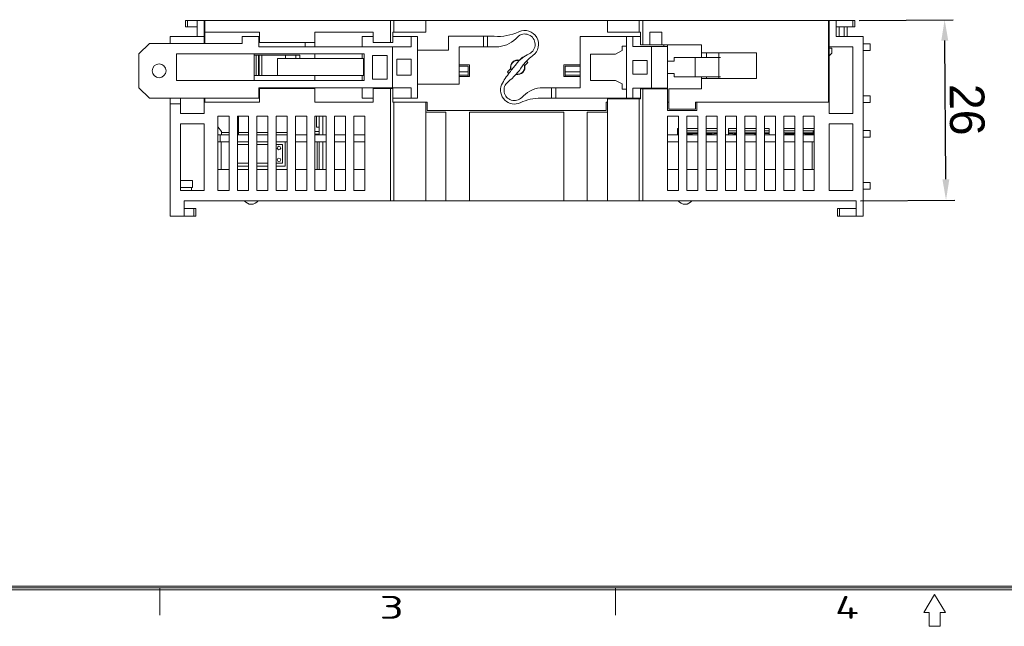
# Model space of a CAD drawing. Header units: inches. Extents: x -118 to 379, y 421 to 770.
# Tile 2 of 16: x -1 to 141, y 421 to 509. Entities that reach past the tile are written whole.
import ezdxf
from ezdxf.enums import TextEntityAlignment as Align

# ---------------------------------------------------------------- set-up
doc = ezdxf.new("R2010")
doc.units = ezdxf.units.IN
doc.header["$LTSCALE"] = 23.1
doc.header["$MEASUREMENT"] = 0
doc.header["$PDSIZE"] = -5
doc.layers.get('0').update_dxf_attribs({"lineweight": 18})
doc.layers.get('Defpoints').update_dxf_attribs({"lineweight": 18})
for name, color, linetype, lineweight in [('1_27', 7, 'Continuous', 18), ('1_39', 7, 'Continuous', 18), ('1_50', 7, 'Continuous', 18), ('1_51', 7, 'Continuous', 18), ('1_52', 7, 'Continuous', 18), ('1_53', 7, 'Continuous', 18), ('1_54', 7, 'Continuous', 18), ('1_6', 7, 'Continuous', 18)]:
    doc.layers.add(name, color=color, linetype=linetype, lineweight=lineweight)
doc.styles.get("Standard").update_dxf_attribs({"font": 'isocp3.shx', "bigfont": 'gbcbig.shx'})
doc.styles.add('文字样式①', font='txt')
doc.dimstyles.new('标准样式（宋体）', dxfattribs={"dimtxt": 5, "dimasz": 3, "dimexe": 1.25, "dimexo": 0.625, "dimtad": 1, "dimtoh": 1, "dimdsep": 46, "dimtxsty": '文字样式①', "dimcen": 0, "dimdle": 6, "dimadec": 0, "dimazin": 0, "dimtfac": 1, "dimtofl": 0, "dimtmove": 0, "dimatfit": 3, "dimfxl": 0, "dimtolj": 1, "dimarcsym": 0})

# ---------------------------------------------------------------- blocks, each defined once
blk = doc.blocks.new('图表_1')
for p, q in [((288.01, -150.46), (-132.06, -150.46)), ((287.78, -150.23), (-131.83, -150.23)), ((287.55, -150), (-131.6, -150)), ((-18.42, -150.23), (-18.42, -153.63)), ((38.28, -150.23), (38.28, -153.63)), ((77.97, -151.03), (76.61, -153.29)), ((79.34, -153.29), (77.97, -151.03)), ((76.61, -153.29), (77.29, -153.29)), ((77.29, -153.29), (77.29, -154.99)), ((78.65, -153.29), (79.34, -153.29)), ((78.65, -154.99), (78.65, -153.29)), ((77.29, -154.99), (78.65, -154.99))]:
    blk.add_line(p, q)
for s, width, p in [('3', 1.69084, (8.9, -154.06)), ('4', 1.53846, (65.6, -154.06))]:
    blk.add_text(s, height=2.84, dxfattribs=dict(width=width)).set_placement(p)
blk = doc.blocks.new('hcfa图表_1')
blk.add_blockref('图表_1', (-366.29, 186.04))
blk = doc.blocks.new('禾川制图_1')
blk.add_blockref('hcfa图表_1', (502.61, -331.75))
for tag, p in [('V1.0', (7, -23.81)), ('XXXX', (49.65, -23.5)), ('XXXC', (81.79, -23.79)), ('XXXO', (93.95, -23.72))]:
    blk.add_attdef(tag, p, '', height=2.51)
blk.add_attdef('XXXY', (16.61, -23.72), '', height=2.51, rotation=0.6331)
for tag, p in [('XXXE', (315.81, -269.3)), ('XXXC', (348.56, -269.3)), ('XXXA', (399.26, -269.34)), ('XXXG', (273.32, -276.51)), ('XXXF', (315.77, -276.23)), ('XXXD', (349.08, -276.23)), ('XXXB', (399.16, -276.49)), ('XXXJ', (273.46, -283.93)), ('XXXP', (301.31, -291.91)), ('XXXQ', (335.14, -291.8)), ('XXXO', (351.7, -291.85)), ('XXXM', (277.01, -293.42))]:
    blk.add_attdef(tag, text='', height=2.51).set_placement(p, align=Align.CENTER)
blk = doc.blocks.new('*D28')
at = {"color": 0, "lineweight": -2, "transparency": 16777216}
for p, q in [((119.78, 508.69), (133.37, 508.79)), ((132.3, 485.78), (132.14, 505.78)), ((119.98, 482.69), (133.57, 482.79))]:
    blk.add_line(p, q, dxfattribs=at)
at = {"color": 0, "lineweight": 13, "transparency": 16777216}
for points in [[(132.64, 505.79), (131.64, 505.78), (132.12, 508.78)], [(132.8, 485.79), (131.8, 485.78), (132.32, 482.78)]]:
    blk.add_solid(points, dxfattribs=at)
at = {"layer": 'Defpoints', "color": 0, "lineweight": 13, "transparency": 16777216}
for p in [(132.12, 508.78), (119.15, 508.68), (119.35, 482.68)]:
    blk.add_point(p, dxfattribs=at)
at = {"color": 0, "lineweight": 13, "transparency": 16777216, "insert": (135.34, 495.81), "char_height": 5, "attachment_point": 5, "rotation": 270.4407, "style": '文字样式①'}
blk.add_mtext('\\A1;26', dxfattribs=at)

msp = doc.modelspace()

# ---------------------------------------------------------------- linework, layer by layer
at = {"color": 7, "linetype": 'Continuous'}
for p, q in [((22.555, 507.783), (22.555, 508.683)), ((22.555, 508.683), (119.151, 508.683)), ((22.555, 507.783), (24.252, 507.783)), ((22.847, 508.683), (22.847, 507.783)), ((24.251, 506.383), (24.252, 507.783)), ((24.255, 508.683), (24.253, 507.783)), ((25.252, 508.683), (25.251, 506.383)), ((25.351, 505.383), (25.351, 508.683)), ((52.151, 505.483), (52.151, 508.683)), ((52.651, 506.983), (52.651, 508.683)), ((57.251, 506.983), (57.251, 508.683)), ((83.451, 506.983), (83.451, 508.683)), ((88.051, 506.983), (88.051, 508.683)), ((88.551, 508.683), (88.551, 505.183)), ((115.351, 508.683), (115.351, 496.883)), ((115.451, 495.283), (115.451, 508.683)), ((116.451, 506.383), (116.451, 508.683)), ((116.451, 507.783), (119.151, 507.783)), ((118.858, 507.783), (118.858, 508.683)), ((119.151, 508.683), (119.151, 507.783)), ((20.351, 506.383), (20.351, 505.383)), ((20.351, 506.383), (25.251, 506.383)), ((25.251, 506.383), (25.251, 505.383)), ((25.351, 506.983), (33.251, 506.983)), ((30.751, 506.383), (30.751, 505.383)), ((33.251, 506.383), (30.751, 506.383)), ((33.151, 506.383), (33.151, 504.883)), ((33.251, 506.983), (33.251, 505.483)), ((41.251, 504.883), (41.251, 506.983)), ((41.251, 506.983), (49.651, 506.983)), ((48.051, 506.383), (48.051, 504.883)), ((49.651, 506.383), (48.051, 506.383)), ((49.651, 505.483), (49.651, 506.983)), ((52.465, 506.983), (52.465, 505.483)), ((52.465, 506.983), (57.251, 506.983)), ((56.051, 506.383), (52.465, 506.383)), ((55.151, 506.383), (55.151, 504.883)), ((56.051, 497.483), (56.051, 506.383)), ((60.501, 504.383), (60.501, 506.433)), ((66.521, 506.433), (60.501, 506.433)), ((65.551, 506.433), (65.551, 504.883)), ((66.151, 504.883), (66.151, 506.433)), ((70.465, 506.297), (70.223, 506.054)), ((79.501, 506.383), (79.501, 498.983)), ((79.501, 506.383), (88.225, 506.383)), ((83.451, 506.983), (88.225, 506.983)), ((86.201, 497.483), (86.201, 506.383)), ((87.101, 504.933), (87.101, 506.383)), ((88.225, 506.983), (88.225, 505.183)), ((89.558, 505.183), (89.558, 506.983)), ((89.558, 506.983), (91.301, 506.983)), ((91.301, 506.983), (91.301, 505.183)), ((116.451, 506.383), (120.351, 506.383)), ((120.351, 506.383), (120.351, 480.483)), ((15.851, 503.883), (17.351, 505.383)), ((30.751, 505.383), (17.351, 505.383)), ((55.151, 504.883), (33.151, 504.883)), ((41.251, 505.483), (33.251, 505.483)), ((39.851, 504.883), (39.851, 505.483)), ((49.651, 505.483), (52.465, 505.483)), ((52.451, 504.883), (52.451, 498.983)), ((62.051, 499.483), (62.051, 504.883)), ((62.051, 504.883), (67.394, 504.883)), ((85.601, 504.983), (85.601, 504.333)), ((86.201, 504.983), (85.601, 504.983)), ((92.101, 504.933), (87.101, 504.933)), ((88.225, 505.183), (97.051, 505.183)), ((89.801, 498.933), (89.801, 504.933)), ((91.601, 505.183), (91.601, 504.933)), ((92.101, 495.683), (92.101, 505.183)), ((97.051, 503.333), (97.051, 505.183)), ((118.851, 504.883), (115.451, 504.883)), ((115.851, 504.683), (115.451, 504.683)), ((115.851, 503.983), (115.851, 504.683)), ((118.851, 495.283), (118.851, 504.883)), ((121.351, 505.333), (120.351, 505.333)), ((121.351, 505.333), (121.351, 504.333)), ((15.851, 503.883), (15.851, 498.983)), ((21.251, 500.033), (21.251, 503.883)), ((21.251, 503.883), (48.351, 503.883)), ((32.451, 503.883), (32.451, 500.033)), ((39.051, 503.683), (32.451, 503.683)), ((32.778, 503.683), (32.778, 500.733)), ((33.078, 503.683), (33.078, 500.733)), ((33.207, 503.683), (33.207, 500.733)), ((33.567, 503.683), (33.567, 500.733)), ((35.851, 500.733), (35.851, 503.183)), ((48.254, 503.183), (35.851, 503.183)), ((36.994, 503.683), (36.994, 503.183)), ((38.464, 503.683), (38.464, 503.183)), ((39.051, 503.683), (39.051, 503.183)), ((41.251, 503.883), (41.251, 503.183)), ((48.051, 503.183), (48.051, 503.883)), ((48.254, 500.733), (48.254, 503.183)), ((48.351, 503.883), (48.351, 500.033)), ((49.551, 503.633), (49.551, 500.233)), ((49.551, 503.633), (51.651, 503.633)), ((51.651, 503.633), (51.651, 500.233)), ((53.051, 503.083), (53.051, 500.783)), ((53.051, 503.083), (55.151, 503.083)), ((55.151, 503.083), (55.151, 500.783)), ((60.501, 504.383), (56.051, 504.383)), ((70.747, 502.954), (71.177, 503.384)), ((81.001, 500.033), (81.001, 503.833)), ((81.001, 503.833), (84.601, 503.833)), ((85.601, 504.333), (84.601, 503.833)), ((93.101, 503.333), (93.101, 502.833)), ((99.759, 503.333), (93.101, 503.333)), ((96.097, 500.533), (96.097, 503.333)), ((97.051, 504.033), (104.951, 504.033)), ((97.751, 504.033), (97.751, 503.333)), ((99.551, 504.033), (99.551, 500.333)), ((104.951, 504.033), (104.951, 500.333)), ((115.351, 504.183), (115.451, 504.183)), ((115.451, 503.583), (115.851, 503.983)), ((120.351, 504.333), (121.351, 504.333)), ((62.051, 502.283), (63.551, 502.283)), ((63.351, 502.083), (62.051, 502.083)), ((63.351, 500.583), (63.351, 502.083)), ((63.551, 502.283), (63.551, 500.583)), ((69.052, 501.259), (69.482, 501.689)), ((69.538, 502.192), (69.509, 502.22)), ((70.216, 502.927), (70.245, 502.899)), ((71.47, 501.674), (71.498, 501.646)), ((71.955, 502.606), (71.525, 502.176)), ((77.151, 500.583), (77.151, 502.283)), ((77.151, 502.283), (79.501, 502.283)), ((77.351, 502.083), (77.351, 500.583)), ((79.501, 502.083), (77.351, 502.083)), ((87.101, 500.933), (87.101, 502.933)), ((87.101, 502.933), (89.201, 502.933)), ((89.201, 500.933), (89.201, 502.933)), ((93.101, 502.833), (92.101, 502.833)), ((48.254, 500.733), (32.451, 500.733)), ((41.251, 500.733), (41.251, 500.033)), ((48.051, 500.033), (48.051, 500.733)), ((49.551, 500.233), (51.651, 500.233)), ((55.151, 500.783), (53.051, 500.783)), ((63.351, 501.283), (62.051, 501.283)), ((62.051, 500.783), (63.351, 500.783)), ((63.551, 500.583), (62.051, 500.583)), ((70.791, 500.939), (70.762, 500.967)), ((79.501, 500.583), (77.151, 500.583)), ((79.501, 501.283), (77.351, 501.283)), ((77.351, 500.783), (79.501, 500.783)), ((89.201, 500.933), (87.101, 500.933)), ((92.101, 501.033), (93.101, 501.033)), ((93.101, 501.033), (93.101, 500.533)), ((93.101, 500.533), (99.759, 500.533)), ((97.051, 498.833), (97.051, 500.533)), ((104.951, 500.333), (97.051, 500.333)), ((97.751, 500.533), (97.751, 500.333)), ((17.351, 497.483), (15.851, 498.983)), ((21.251, 500.033), (48.351, 500.033)), ((33.151, 498.983), (33.151, 497.483)), ((33.151, 498.983), (55.151, 498.983)), ((33.251, 498.883), (33.251, 496.883)), ((41.251, 498.883), (33.251, 498.883)), ((39.851, 498.883), (39.851, 498.983)), ((41.251, 496.883), (41.251, 498.983)), ((48.051, 498.983), (48.051, 497.483)), ((49.651, 498.883), (49.651, 496.883)), ((49.651, 498.883), (52.465, 498.883)), ((52.151, 482.683), (52.151, 498.883)), ((52.465, 496.883), (52.465, 498.883)), ((55.151, 498.983), (55.151, 497.483)), ((56.051, 499.483), (62.051, 499.483)), ((74.158, 498.983), (79.501, 498.983)), ((75.401, 498.983), (75.401, 497.483)), ((76.001, 497.483), (76.001, 498.983)), ((84.601, 500.033), (81.001, 500.033)), ((84.601, 500.033), (85.601, 499.533)), ((85.601, 499.533), (85.601, 498.783)), ((85.601, 498.783), (86.201, 498.783)), ((87.101, 497.483), (87.101, 498.933)), ((87.101, 498.933), (92.101, 498.933)), ((88.225, 497.383), (88.225, 498.833)), ((88.225, 498.833), (92.101, 498.833)), ((88.551, 482.683), (88.551, 498.833)), ((91.601, 498.933), (91.601, 498.833)), ((92.301, 498.833), (92.301, 495.883)), ((92.301, 498.833), (97.051, 498.833)), ((17.351, 497.483), (33.251, 497.483)), ((20.351, 480.483), (20.351, 497.483)), ((21.851, 495.283), (21.851, 497.483)), ((25.251, 495.283), (25.251, 497.483)), ((25.351, 496.883), (25.351, 497.483)), ((49.651, 497.483), (48.051, 497.483)), ((52.465, 497.483), (56.051, 497.483)), ((71.087, 497.569), (71.329, 497.811)), ((73.849, 497.483), (88.225, 497.483)), ((83.451, 482.683), (83.451, 497.383)), ((83.451, 497.383), (88.225, 497.383)), ((88.051, 482.683), (88.051, 497.383)), ((121.351, 497.833), (120.351, 497.833)), ((121.351, 497.833), (121.351, 496.833)), ((20.351, 496.683), (21.851, 496.683)), ((33.251, 496.883), (25.251, 496.883)), ((49.651, 496.883), (41.251, 496.883)), ((52.465, 496.883), (57.451, 496.883)), ((52.651, 482.683), (52.651, 496.883)), ((57.251, 482.683), (57.251, 496.883)), ((57.451, 495.683), (57.451, 496.883)), ((83.251, 495.683), (83.251, 496.883)), ((83.251, 496.883), (83.451, 496.883)), ((92.101, 496.883), (92.301, 496.883)), ((96.151, 495.883), (96.151, 496.883)), ((96.151, 496.883), (115.451, 496.883)), ((96.351, 496.883), (96.351, 495.683)), ((120.351, 496.833), (121.351, 496.833)), ((25.251, 495.283), (21.851, 495.283)), ((27.251, 494.883), (27.251, 484.183)), ((28.851, 494.883), (27.251, 494.883)), ((28.851, 484.183), (28.851, 494.883)), ((30.051, 494.883), (30.051, 484.183)), ((31.651, 494.883), (30.051, 494.883)), ((30.201, 494.883), (30.201, 492.183)), ((31.651, 484.183), (31.651, 494.883)), ((32.851, 494.883), (32.851, 484.183)), ((34.451, 494.883), (32.851, 494.883)), ((34.451, 484.183), (34.451, 494.883)), ((35.651, 494.883), (35.651, 484.183)), ((37.251, 494.883), (35.651, 494.883)), ((37.251, 484.183), (37.251, 494.883)), ((38.451, 494.883), (38.451, 484.183)), ((40.051, 494.883), (38.451, 494.883)), ((40.051, 484.183), (40.051, 494.883)), ((41.251, 494.883), (41.251, 484.183)), ((42.851, 494.883), (41.251, 494.883)), ((41.457, 493.283), (41.457, 494.883)), ((41.868, 492.183), (41.868, 494.883)), ((42.395, 492.183), (42.395, 494.883)), ((42.851, 484.183), (42.851, 494.883)), ((44.051, 494.883), (44.051, 484.183)), ((45.651, 494.883), (44.051, 494.883)), ((45.651, 484.183), (45.651, 494.883)), ((46.851, 494.883), (46.851, 484.183)), ((48.451, 494.883), (46.851, 494.883)), ((48.451, 484.183), (48.451, 494.883)), ((60.151, 495.483), (57.251, 495.483)), ((83.251, 495.683), (57.451, 495.683)), ((60.151, 482.683), (60.151, 495.483)), ((63.551, 482.683), (63.551, 495.483)), ((63.551, 495.483), (77.151, 495.483)), ((77.151, 482.683), (77.151, 495.483)), ((80.551, 495.483), (80.551, 482.683)), ((83.451, 495.483), (80.551, 495.483)), ((92.101, 495.683), (96.351, 495.683)), ((92.101, 494.883), (92.101, 484.183)), ((93.701, 494.883), (92.101, 494.883)), ((92.301, 495.883), (96.151, 495.883)), ((93.701, 484.183), (93.701, 494.883)), ((94.901, 494.883), (94.901, 484.183)), ((96.501, 494.883), (94.901, 494.883)), ((96.501, 484.183), (96.501, 494.883)), ((97.701, 494.883), (97.701, 484.183)), ((99.301, 494.883), (97.701, 494.883)), ((99.301, 484.183), (99.301, 494.883)), ((100.501, 494.883), (100.501, 484.183)), ((102.101, 494.883), (100.501, 494.883)), ((102.101, 484.183), (102.101, 494.883)), ((103.301, 494.883), (103.301, 484.183)), ((104.901, 494.883), (103.301, 494.883)), ((104.901, 484.183), (104.901, 494.883)), ((107.701, 494.883), (106.101, 494.883)), ((106.101, 494.883), (106.101, 484.183)), ((107.701, 484.183), (107.701, 494.883)), ((110.501, 494.883), (108.901, 494.883)), ((108.901, 494.883), (108.901, 484.183)), ((110.501, 484.183), (110.501, 494.883)), ((113.301, 494.883), (111.701, 494.883)), ((111.701, 494.883), (111.701, 484.183)), ((113.301, 484.183), (113.301, 494.883)), ((115.451, 495.283), (118.851, 495.283)), ((21.851, 484.183), (21.851, 493.783)), ((21.851, 493.783), (25.251, 493.783)), ((25.251, 493.783), (25.251, 484.183)), ((27.251, 493.349), (27.751, 492.683)), ((41.457, 493.283), (41.868, 493.283)), ((92.146, 493.083), (92.101, 493.083)), ((92.146, 493.083), (92.146, 492.183)), ((93.576, 492.183), (93.576, 493.083)), ((93.701, 493.083), (93.576, 493.083)), ((96.501, 493.083), (94.901, 493.083)), ((99.301, 493.083), (97.701, 493.083)), ((102.101, 493.083), (100.906, 493.083)), ((100.906, 492.183), (100.906, 493.083)), ((104.901, 493.083), (103.301, 493.083)), ((106.806, 493.083), (106.101, 493.083)), ((106.806, 493.083), (106.806, 492.183)), ((110.501, 493.083), (108.901, 493.083)), ((113.301, 493.083), (111.701, 493.083)), ((118.851, 493.783), (115.451, 493.783)), ((115.451, 484.183), (115.451, 493.783)), ((118.851, 484.183), (118.851, 493.783)), ((27.251, 492.183), (28.851, 492.183)), ((27.551, 492.183), (27.551, 491.183)), ((27.751, 492.683), (27.751, 492.183)), ((27.751, 492.513), (28.851, 492.513)), ((31.651, 492.183), (30.051, 492.183)), ((30.201, 492.513), (31.651, 492.513)), ((32.851, 492.513), (34.451, 492.513)), ((34.451, 492.183), (32.851, 492.183)), ((35.651, 492.513), (37.251, 492.513)), ((37.251, 492.183), (35.651, 492.183)), ((40.051, 492.183), (38.451, 492.183)), ((41.868, 492.683), (41.251, 492.683)), ((41.251, 492.283), (41.868, 492.283)), ((42.851, 492.183), (41.251, 492.183)), ((41.575, 492.183), (41.575, 492.283)), ((45.651, 492.183), (44.051, 492.183)), ((48.451, 492.183), (46.851, 492.183)), ((93.701, 492.183), (92.101, 492.183)), ((96.501, 492.183), (94.901, 492.183)), ((99.301, 492.183), (97.701, 492.183)), ((102.101, 492.183), (100.501, 492.183)), ((104.901, 492.183), (103.301, 492.183)), ((107.701, 492.183), (106.101, 492.183)), ((110.501, 492.183), (108.901, 492.183)), ((113.301, 492.183), (111.701, 492.183)), ((113.151, 492.683), (113.301, 492.883)), ((113.151, 492.183), (113.151, 492.683)), ((121.351, 492.833), (120.351, 492.833)), ((120.351, 491.833), (121.351, 491.833)), ((121.351, 492.833), (121.351, 491.833)), ((28.851, 491.183), (27.251, 491.183)), ((27.701, 487.183), (27.701, 491.183)), ((31.651, 491.183), (30.051, 491.183)), ((30.051, 490.783), (31.651, 490.783)), ((34.451, 491.183), (32.851, 491.183)), ((32.851, 490.783), (34.451, 490.783)), ((37.251, 491.183), (35.651, 491.183)), ((35.651, 490.783), (36.551, 490.783)), ((36.551, 490.783), (36.551, 488.083)), ((36.951, 487.683), (36.951, 491.183)), ((40.051, 491.183), (38.451, 491.183)), ((42.851, 491.183), (41.251, 491.183)), ((41.575, 487.183), (41.575, 491.183)), ((41.868, 487.183), (41.868, 491.183)), ((42.395, 487.183), (42.395, 491.183)), ((45.651, 491.183), (44.051, 491.183)), ((48.451, 491.183), (46.851, 491.183)), ((93.701, 491.183), (92.101, 491.183)), ((96.501, 491.183), (94.901, 491.183)), ((99.301, 491.183), (97.701, 491.183)), ((102.101, 491.183), (100.501, 491.183)), ((104.901, 491.183), (103.301, 491.183)), ((107.701, 491.183), (106.101, 491.183)), ((110.501, 491.183), (108.901, 491.183)), ((113.301, 491.183), (111.701, 491.183)), ((113.001, 491.183), (113.001, 487.183)), ((31.651, 488.083), (30.051, 488.083)), ((30.051, 487.683), (31.651, 487.683)), ((34.451, 488.083), (32.851, 488.083)), ((32.851, 487.683), (34.451, 487.683)), ((36.551, 488.083), (35.651, 488.083)), ((35.651, 487.683), (36.951, 487.683)), ((27.251, 487.183), (28.851, 487.183)), ((30.051, 487.183), (31.651, 487.183)), ((32.851, 487.183), (34.451, 487.183)), ((35.651, 487.183), (37.251, 487.183)), ((38.451, 487.183), (40.051, 487.183)), ((41.251, 487.183), (42.851, 487.183)), ((44.051, 487.183), (45.651, 487.183)), ((46.851, 487.183), (48.451, 487.183)), ((92.101, 487.183), (93.701, 487.183)), ((94.901, 487.183), (96.501, 487.183)), ((97.701, 487.183), (99.301, 487.183)), ((100.501, 487.183), (102.101, 487.183)), ((103.301, 487.183), (104.901, 487.183)), ((106.101, 487.183), (107.701, 487.183)), ((108.901, 487.183), (110.501, 487.183)), ((111.701, 487.183), (113.301, 487.183)), ((23.551, 485.583), (21.851, 485.583)), ((21.851, 484.583), (23.551, 484.583)), ((23.451, 484.583), (23.451, 484.183)), ((23.551, 485.583), (23.551, 484.583)), ((121.351, 485.333), (120.351, 485.333)), ((121.351, 485.333), (121.351, 484.333)), ((21.851, 484.183), (25.251, 484.183)), ((27.251, 484.183), (28.851, 484.183)), ((30.051, 484.183), (31.651, 484.183)), ((32.851, 484.183), (34.451, 484.183)), ((35.651, 484.183), (37.251, 484.183)), ((38.451, 484.183), (40.051, 484.183)), ((41.251, 484.183), (42.851, 484.183)), ((44.051, 484.183), (45.651, 484.183)), ((46.851, 484.183), (48.451, 484.183)), ((92.101, 484.183), (93.701, 484.183)), ((94.901, 484.183), (96.501, 484.183)), ((97.701, 484.183), (99.301, 484.183)), ((100.501, 484.183), (102.101, 484.183)), ((103.301, 484.183), (104.901, 484.183)), ((106.101, 484.183), (107.701, 484.183)), ((108.901, 484.183), (110.501, 484.183)), ((111.701, 484.183), (113.301, 484.183)), ((115.451, 484.183), (118.851, 484.183)), ((120.351, 484.333), (121.351, 484.333)), ((22.351, 482.683), (22.351, 480.483)), ((22.351, 482.683), (119.351, 482.683)), ((119.351, 480.483), (119.351, 482.683)), ((20.351, 480.483), (24.051, 480.483)), ((24.051, 481.583), (22.351, 481.583)), ((23.758, 480.483), (23.758, 481.583)), ((24.051, 481.583), (24.051, 480.483)), ((119.351, 481.583), (116.651, 481.583)), ((116.651, 480.483), (116.651, 481.583)), ((116.651, 480.483), (120.351, 480.483)), ((116.944, 481.583), (116.944, 480.483))]:
    msp.add_line(p, q, dxfattribs=at)
for centre, radius in [((18.751, 501.433), 1), ((36.051, 490.283), 0.25), ((36.051, 488.583), 0.25)]:
    msp.add_circle(centre, radius, dxfattribs=at)
for centre, radius, start, end in [((66.521, 499.433), 7, 85.15618, 90), ((67.703, 513.383), 7, 265.15618, 295.12025), ((67.394, 508.883), 4, 270, 315), ((71.524, 505.234), 1.5, 294.64154, 134.87451), ((71.524, 505.234), 2, 305.59818, 115.12025), ((74.234, 499.326), 5, 114.64154, 142.04268), ((70.504, 501.933), 1.6, 61.43532, 65.10551), ((75.381, 499.377), 5, 128.72749, 146.71722), ((78.509, 495.477), 10, 125.59818, 128.72749), ((62.841, 507.609), 10, 308.6816, 326.71722), ((-8.556, 563.909), 100, 321.15953, 322.04268), ((70.504, 501.933), 1.05, 76.58814, 193.41186), ((70.504, 501.933), 1, 76.24645, 204.53623), ((70.504, 501.933), 1.05, 256.58814, 13.41186), ((70.504, 501.933), 1, 258.50052, 27.34215), ((70.504, 501.933), 1.6, 24.89449, 35.6105), ((77.123, 494.922), 10, 141.15953, 153.37026), ((70.504, 501.933), 1.6, 204.89449, 215.15377), ((70.029, 498.632), 2, 157.27931, 295.12092), ((70.029, 498.632), 1.5, 128.6816, 314.87451), ((74.158, 494.983), 4, 90, 135), ((73.849, 490.483), 7, 90, 115.12092), ((32.051, 483.433), 1.25, 216.8699, 323.1301), ((94.651, 483.433), 1.25, 216.8699, 323.1301)]:
    msp.add_arc(centre, radius, start, end, dxfattribs=at)
at = {"layer": '1_27', "color": 7, "linetype": 'Continuous'}
for p, q in [((92.101, 492.783), (92.146, 492.783)), ((92.101, 492.477), (92.146, 492.477)), ((92.101, 492.392), (92.146, 492.392)), ((93.576, 492.783), (93.701, 492.783)), ((93.576, 492.477), (93.701, 492.477)), ((93.576, 492.392), (93.701, 492.392)), ((94.901, 492.783), (96.501, 492.783)), ((94.901, 492.477), (96.501, 492.477)), ((94.901, 492.458), (95.698, 492.458)), ((95.698, 492.458), (95.698, 492.183)), ((95.698, 492.392), (96.501, 492.392)), ((97.701, 492.783), (99.301, 492.783)), ((97.701, 492.477), (99.301, 492.477)), ((97.701, 492.458), (98.807, 492.458)), ((98.807, 492.458), (98.807, 492.183)), ((98.807, 492.392), (99.301, 492.392)), ((100.906, 492.783), (102.101, 492.783)), ((100.906, 492.477), (102.101, 492.477)), ((100.906, 492.392), (101.606, 492.392)), ((101.606, 492.458), (102.101, 492.458)), ((101.606, 492.183), (101.606, 492.458)), ((103.301, 492.783), (104.901, 492.783)), ((103.301, 492.477), (104.901, 492.477)), ((103.301, 492.392), (104.716, 492.392)), ((104.716, 492.458), (104.901, 492.458)), ((104.716, 492.183), (104.716, 492.458)), ((106.101, 492.783), (106.806, 492.783)), ((106.101, 492.477), (106.806, 492.477)), ((106.101, 492.458), (106.137, 492.458)), ((106.137, 492.458), (106.137, 492.183)), ((106.137, 492.392), (106.806, 492.392)), ((108.901, 492.783), (110.501, 492.783)), ((108.901, 492.477), (110.501, 492.477)), ((108.901, 492.458), (110.313, 492.458)), ((110.313, 492.458), (110.313, 492.183)), ((110.313, 492.392), (110.501, 492.392)), ((111.701, 492.783), (113.226, 492.783)), ((111.701, 492.477), (113.151, 492.477)), ((111.701, 492.392), (112.001, 492.392)), ((112.001, 492.458), (113.151, 492.458)), ((112.001, 492.183), (112.001, 492.458))]:
    msp.add_line(p, q, dxfattribs=at)
at = {"layer": '1_39', "color": 7, "linetype": 'Continuous'}
for p, q in [((97.701, 492.321), (98.541, 492.321)), ((98.541, 492.183), (98.541, 492.458))]:
    msp.add_line(p, q, dxfattribs=at)
at = {"layer": '1_50', "color": 7, "linetype": 'Continuous'}
for p, q in [((94.901, 492.321), (95.641, 492.321)), ((95.641, 492.183), (95.641, 492.458))]:
    msp.add_line(p, q, dxfattribs=at)
at = {"layer": '1_51', "color": 7, "linetype": 'Continuous'}
for p, q in [((109.201, 492.458), (109.201, 492.183)), ((109.201, 492.321), (110.301, 492.321)), ((110.301, 492.183), (110.301, 492.458))]:
    msp.add_line(p, q, dxfattribs=at)
at = {"layer": '1_52', "color": 7, "linetype": 'Continuous'}
for p, q in [((112.101, 492.458), (112.101, 492.183)), ((112.101, 492.321), (113.151, 492.321))]:
    msp.add_line(p, q, dxfattribs=at)
at = {"layer": '1_53', "color": 7, "linetype": 'Continuous'}
for p, q in [((101.871, 492.458), (101.871, 492.183)), ((101.871, 492.321), (102.101, 492.321))]:
    msp.add_line(p, q, dxfattribs=at)
at = {"layer": '1_54', "color": 7, "linetype": 'Continuous'}
for p, q in [((104.771, 492.458), (104.771, 492.183)), ((104.771, 492.321), (104.901, 492.321))]:
    msp.add_line(p, q, dxfattribs=at)
at = {"layer": '1_6', "color": 7, "linetype": 'Continuous'}
for p, q in [((116.886, 507.783), (116.886, 506.383)), ((117.642, 506.383), (117.642, 507.783)), ((118.076, 507.783), (118.076, 506.383)), ((98.591, 492.183), (98.591, 492.458)), ((101.791, 492.183), (101.791, 492.458)), ((109.121, 492.183), (109.121, 492.458))]:
    msp.add_line(p, q, dxfattribs=at)

# ---------------------------------------------------------------- block references
at = {"xscale": 1.159979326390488, "yscale": 1.159979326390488, "zscale": 1.159979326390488}
msp.add_blockref('禾川制图_1', (-117.9, 770.135), dxfattribs=at)

# ---------------------------------------------------------------- dimensions: what is measured, and where the dimension line sits
at = {"color": 3, "lineweight": 13}
dim = msp.add_aligned_dim(p1=(119.351, 482.683), p2=(119.151, 508.683), distance=-12.969, dimstyle='标准样式（宋体）', override={"dimarcsym": 1}, dxfattribs=at)
dim.commit()
dim.dimension.update_dxf_attribs({"geometry": '*D28', "text_midpoint": (135.344, 495.807)})

doc.saveas('drawing.dxf')
